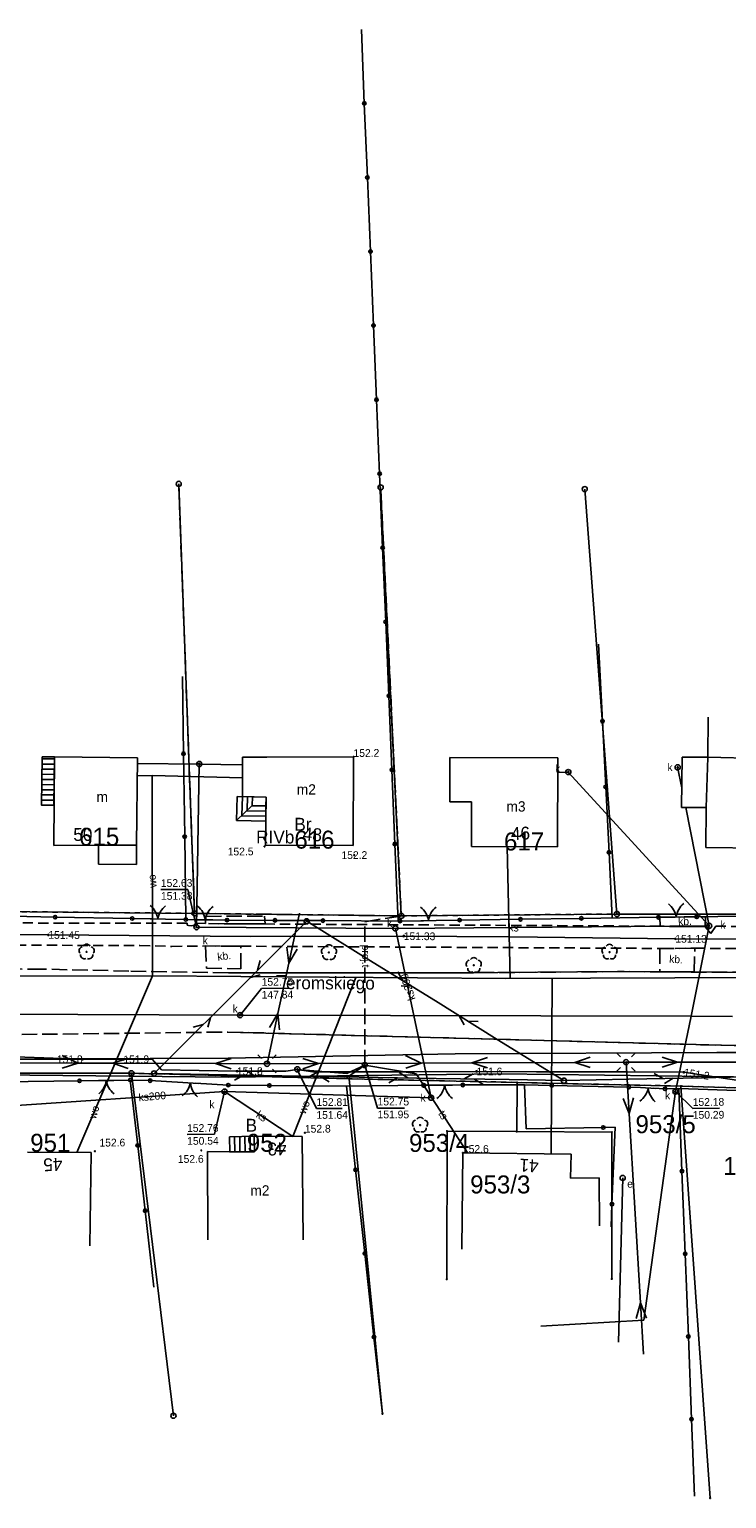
# Model space of a CAD drawing. Extents: x 7582895 to 7584772, y 6020395 to 6021139.
# Tile 18 of 49: x 7583976 to 7584044, y 6020645 to 6020788. Entities that reach past the tile are written whole.
import ezdxf
from ezdxf.enums import TextEntityAlignment as Align

# ---------------------------------------------------------------- set-up
doc = ezdxf.new("R2010")
doc.units = 0
for name, pattern in [('1_OTKC', [1.5, 1, -0.5]), ('1_OTKJ', [2, 1.5, -0.5]), ('1_OTKK', [0]), ('1_OTKU', [2, 1.5, -0.5]), ('3_EGBN', [0]), ('3_EGBS', [0]), ('3_EGBSG', [0]), ('3_EGBU_A', [0]), ('4_SUEP_A', [0]), ('4_SUGP', [0]), ('4_SUKP', [0]), ('4_SULO', [0]), ('4_SUPP_P', [2, 1.5, -0.5]), ('4_SUTP_A', [0]), ('4_SUWP', [0]), ('GDE', [0]), ('GUK', [2, 1.5, -0.5]), ('GUZ', [1, 0.5, -0.5])]:
    doc.linetypes.add(name, pattern=pattern)
doc.layers.get('0').update_dxf_attribs({"linetype": 'CONTINUOUS'})
for name, color, linetype in [('Dzialki', 7, 'GDE'), ('EADTD_T_0', 216, 'CONTINUOUS'), ('EGBB_E_T_0', 7, 'CONTINUOUS'), ('EGBB_L_0', 36, '3_EGBU_A'), ('EGBC_L_0', 7, '3_EGBN'), ('EGBE_L_3', 7, '3_EGBS'), ('Kontury', 3, 'GUK'), ('Numery_dzialek', 7, 'CONTINUOUS'), ('Numery_konturow', 3, 'CONTINUOUS'), ('Numery_uzytkow', 3, 'CONTINUOUS'), ('OTK_E_T_3', 7, 'CONTINUOUS'), ('OTK_E_T_8', 7, 'CONTINUOUS'), ('OTK_L_0', 7, '1_OTKJ'), ('OTK_L_1', 7, '1_OTKK'), ('OTK_L_2', 7, '1_OTKC'), ('OTK_L_4', 7, '1_OTKU'), ('OTO_L_0', 7, 'CONTINUOUS'), ('OTO_L_1', 7, 'CONTINUOUS'), ('OTR_T_1', 7, 'CONTINUOUS'), ('OTZ_T_0', 96, 'CONTINUOUS'), ('P_SUTP_E_T_0', 30, 'CONTINUOUS'), ('P_SUTP_L_0', 30, '4_SUPP_P'), ('Punkty', 7, 'CONTINUOUS'), ('SUE_T_3', 7, 'CONTINUOUS'), ('SUEP_L_0', 1, '4_SUEP_A'), ('SUGP_L_0', 52, '4_SUGP'), ('SUGR_T_0', 52, 'CONTINUOUS'), ('SUK_E_T_4', 36, 'CONTINUOUS'), ('SUK_T_3', 36, 'CONTINUOUS'), ('SUKP_E_T_0', 36, 'CONTINUOUS'), ('SUKP_L_0', 36, '4_SUKP'), ('SUKR_T_0', 36, 'CONTINUOUS'), ('SUL_L_1', 7, '4_SULO'), ('SUP_E_T_1', 7, 'CONTINUOUS'), ('SUP_T_0', 7, 'CONTINUOUS'), ('SUP_T_2', 7, 'CONTINUOUS'), ('SUP_T_4', 7, 'CONTINUOUS'), ('SUTP_E_T_0', 30, 'CONTINUOUS'), ('SUTP_L_0', 30, '4_SUTP_A'), ('SUTR_T_0', 30, 'CONTINUOUS'), ('SUWP_E_T_0', 5, 'CONTINUOUS'), ('SUWP_L_0', 5, '4_SUWP'), ('Uzytki', 3, 'GUZ')]:
    doc.layers.add(name, color=color, linetype=linetype)

# ---------------------------------------------------------------- blocks, each defined once
blk = doc.blocks.new('GRT')
at = {"linetype": 'CONTINUOUS'}
blk.add_circle((0, 0), 0.25, dxfattribs=at)
blk = doc.blocks.new('GRO')
at = {"linetype": 'CONTINUOUS'}
blk.add_circle((0, 0), 0.045, dxfattribs=at)
blk = doc.blocks.new('1_OTRN')
at = {"linetype": 'CONTINUOUS'}
blk.add_circle((0, 0), 0.045, dxfattribs=at)
blk = doc.blocks.new('1_OTZL')
at = {"linetype": 'CONTINUOUS'}
blk.add_circle((0, 0), 0.045, dxfattribs=at)
for centre, start, end in [((-0.36, 0.12), 102.1445, 221.86), ((0, 0.38), 30.1401, 149.8599), ((0.36, 0.12), 318.14, 77.8555), ((-0.22, -0.3), 174.1482, 293.8542), ((0.22, -0.3), 246.1458, 5.8518)]:
    blk.add_arc(centre, 0.375, start, end, dxfattribs=at)
blk = doc.blocks.new('4_SUEO_W')
at = {"linetype": 'CONTINUOUS'}
for p, q in [((-0.5303, 0.5303), (-0.8839, 0.8839)), ((0.5303, 0.5303), (0.8839, 0.8839)), ((-0.5303, -0.5303), (-0.8839, -0.8839)), ((0.5303, -0.5303), (0.8839, -0.8839))]:
    blk.add_line(p, q, dxfattribs=at)
blk.add_circle((0, 0), 0.025, dxfattribs=at)
blk = doc.blocks.new('4_SUPP')
at = {"linetype": 'CONTINUOUS'}
blk.add_circle((0, 0), 0.25, dxfattribs=at)
blk = doc.blocks.new('4_SUPS')
at = {"linetype": 'CONTINUOUS'}
blk.add_circle((0, 0), 0.0625, dxfattribs=at)
blk = doc.blocks.new('4_SUKS')
at = {"linetype": 'CONTINUOUS'}
blk.add_circle((0, 0), 0.25, dxfattribs=at)
blk = doc.blocks.new('4_SUPK')
at = {"linetype": 'CONTINUOUS'}
blk.add_circle((0, 0), 0.25, dxfattribs=at)
blk = doc.blocks.new('4_SUPW')
at = {"linetype": 'CONTINUOUS'}
blk.add_circle((0, 0), 0.25, dxfattribs=at)

msp = doc.modelspace()

# ---------------------------------------------------------------- linework, layer by layer
at = {"layer": 'Dzialki'}
for p, q in [((7583990.98, 6020743.45), (7583992.52, 6020701.67)), ((7584010.63, 6020743.1), (7584012.64, 6020701.43)), ((7584030.49, 6020742.94), (7584033.62, 6020701.61)), ((7583992.52, 6020701.67), (7583970.71, 6020701.88)), ((7584012.64, 6020701.43), (7583992.52, 6020701.67)), ((7584033.62, 6020701.61), (7584012.64, 6020701.43)), ((7584056.14, 6020701.57), (7584033.62, 6020701.61)), ((7583965.25, 6020686.15), (7583986.38, 6020686.12)), ((7583986.38, 6020686.12), (7584007.58, 6020685.59)), ((7583990.47, 6020652.81), (7583986.38, 6020686.12)), ((7584007.58, 6020685.59), (7584010.8, 6020653)), ((7584007.58, 6020685.59), (7584023.9, 6020685.22)), ((7584023.87, 6020680.45), (7584023.9, 6020685.22)), ((7584023.9, 6020685.22), (7584039.84, 6020684.87)), ((7584080.03, 6020683.7), (7584039.84, 6020684.87)), ((7584039.84, 6020684.87), (7584042.68, 6020644.79)), ((7584017.09, 6020680.49), (7584017.06, 6020666.09)), ((7584023.87, 6020680.45), (7584017.09, 6020680.49)), ((7584033.14, 6020680.39), (7584023.87, 6020680.45)), ((7584033.11, 6020666.12), (7584033.14, 6020680.39))]:
    msp.add_line(p, q, dxfattribs=at)
at = {"layer": 'EGBB_L_0', "linetype": '3_EGBU_A'}
for p, q in [((7584042.46, 6020716.86), (7584042.5, 6020720.76)), ((7583978.89, 6020716.89), (7583978.83, 6020708.29)), ((7583986.96, 6020716.81), (7583978.89, 6020716.89)), ((7583986.88, 6020708.31), (7583986.96, 6020716.81)), ((7583997.19, 6020716.87), (7583997.17, 6020713.04)), ((7583999.54, 6020716.88), (7583997.19, 6020716.87)), ((7584007.99, 6020716.89), (7583999.54, 6020716.88)), ((7584007.94, 6020708.29), (7584007.99, 6020716.89)), ((7584017.37, 6020716.83), (7584017.36, 6020712.53)), ((7584027.88, 6020716.79), (7584017.37, 6020716.83)), ((7584027.85, 6020708.14), (7584027.88, 6020716.79)), ((7584039.91, 6020711.98), (7584039.97, 6020716.88)), ((7584039.97, 6020716.88), (7584042.46, 6020716.86)), ((7584042.46, 6020716.86), (7584050.57, 6020716.66)), ((7583997.17, 6020713.04), (7583999.49, 6020712.98)), ((7583999.49, 6020712.98), (7583999.42, 6020708.32)), ((7584017.36, 6020712.53), (7584019.48, 6020712.52)), ((7584019.48, 6020712.52), (7584019.46, 6020708.17)), ((7584042.31, 6020711.96), (7584039.91, 6020711.98)), ((7584042.27, 6020708.09), (7584042.31, 6020711.96)), ((7583978.83, 6020708.29), (7583983.18, 6020708.3)), ((7583983.18, 6020708.3), (7583983.19, 6020706.45)), ((7583986.87, 6020706.43), (7583986.88, 6020708.31)), ((7583999.42, 6020708.32), (7584007.94, 6020708.29)), ((7584019.46, 6020708.17), (7584027.85, 6020708.14)), ((7584050.47, 6020707.96), (7584042.27, 6020708.09)), ((7583983.19, 6020706.45), (7583986.87, 6020706.43)), ((7584003, 6020679.98), (7583998.32, 6020679.99)), ((7583998.32, 6020679.99), (7583998.34, 6020678.49)), ((7584003.08, 6020669.93), (7584003, 6020679.98)), ((7583976.26, 6020678.43), (7583982.46, 6020678.4)), ((7583982.46, 6020678.4), (7583982.33, 6020669.34)), ((7583998.34, 6020678.49), (7583993.77, 6020678.5)), ((7583993.77, 6020678.5), (7583993.82, 6020669.91)), ((7584018.54, 6020669.02), (7584018.64, 6020678.37)), ((7584018.64, 6020678.37), (7584029.17, 6020678.26)), ((7584029.17, 6020678.26), (7584029.1, 6020675.91)), ((7584029.1, 6020675.91), (7584031.9, 6020675.94)), ((7584031.9, 6020675.94), (7584031.94, 6020671.29))]:
    msp.add_line(p, q, dxfattribs=at)
at = {"layer": 'EGBC_L_0', "linetype": '3_EGBN'}
for p, q in [((7584039.91, 6020711.98), (7584039.97, 6020716.88)), ((7584039.97, 6020716.88), (7584042.47, 6020716.85)), ((7584042.47, 6020716.85), (7584042.31, 6020711.96)), ((7584042.31, 6020711.96), (7584039.91, 6020711.98)), ((7583983.18, 6020708.3), (7583986.88, 6020708.31)), ((7583983.18, 6020706.45), (7583983.18, 6020708.3)), ((7583986.88, 6020708.31), (7583986.86, 6020706.42)), ((7583986.86, 6020706.42), (7583983.18, 6020706.45))]:
    msp.add_line(p, q, dxfattribs=at)
at = {"layer": 'EGBE_L_3', "linetype": '3_EGBSG'}
for p, q in [((7583977.69, 6020716.9), (7583977.64, 6020712.2)), ((7583996.67, 6020713.05), (7583998.15, 6020713.02)), ((7583999.47, 6020712.13), (7583999.45, 6020710.63)), ((7583998.32, 6020679.99), (7583995.92, 6020679.95))]:
    msp.add_line(p, q, dxfattribs=at)
at = {"layer": 'EGBE_L_3', "linetype": '3_EGBS'}
for p, q in [((7583977.68, 6020716.7), (7583978.89, 6020716.69)), ((7583977.68, 6020716.2), (7583978.88, 6020716.19)), ((7583978.89, 6020716.89), (7583977.69, 6020716.9)), ((7583978.84, 6020712.19), (7583978.89, 6020716.89)), ((7583977.66, 6020714.7), (7583978.87, 6020714.69)), ((7583977.67, 6020715.7), (7583978.88, 6020715.69)), ((7583977.67, 6020715.2), (7583978.87, 6020715.19)), ((7583977.65, 6020713.7), (7583978.86, 6020713.69)), ((7583977.65, 6020713.2), (7583978.85, 6020713.19)), ((7583977.66, 6020714.2), (7583978.86, 6020714.19)), ((7583977.64, 6020712.7), (7583978.84, 6020712.69)), ((7583977.64, 6020712.2), (7583978.84, 6020712.19)), ((7583996.6, 6020710.71), (7583996.67, 6020713.05)), ((7583998.12, 6020712.17), (7583996.6, 6020710.71)), ((7583996.67, 6020713.05), (7583996.61, 6020710.71)), ((7583997.17, 6020713.04), (7583997.12, 6020711.2)), ((7583997.67, 6020713.03), (7583997.63, 6020711.7)), ((7583999.47, 6020712.13), (7583998.1, 6020712.14)), ((7583998.15, 6020713.02), (7583998.12, 6020712.17)), ((7583998.12, 6020712.17), (7583999.47, 6020712.13)), ((7583998.15, 6020713.02), (7583999.49, 6020712.98)), ((7583999.49, 6020712.98), (7583999.47, 6020712.13)), ((7583999.45, 6020710.63), (7583996.6, 6020710.71)), ((7583999.46, 6020711.13), (7583997.07, 6020711.16)), ((7583999.47, 6020711.63), (7583997.59, 6020711.65)), ((7583999.45, 6020710.63), (7583999.43, 6020710.63)), ((7583995.92, 6020679.95), (7583995.94, 6020678.45)), ((7583995.92, 6020679.95), (7583995.94, 6020678.45)), ((7583996.42, 6020679.96), (7583996.44, 6020678.46)), ((7583996.92, 6020679.97), (7583996.94, 6020678.47)), ((7583997.42, 6020679.97), (7583997.44, 6020678.47)), ((7583997.92, 6020679.98), (7583997.94, 6020678.48)), ((7583998.34, 6020678.49), (7583998.32, 6020679.99)), ((7583995.94, 6020678.45), (7583998.34, 6020678.49))]:
    msp.add_line(p, q, dxfattribs=at)
msp.add_point((7583977.64, 6020712.2), dxfattribs=at)
at = {"layer": 'Kontury'}
for p, q in [((7583990.98, 6020743.45), (7583992.52, 6020701.67)), ((7584012.64, 6020701.43), (7584010.63, 6020743.1)), ((7583992.52, 6020701.67), (7584012.64, 6020701.43))]:
    msp.add_line(p, q, dxfattribs=at)
at = {"layer": 'OTK_L_0', "linetype": '1_OTKJ'}
for p, q in [((7583977.76, 6020696.25), (7583957.47, 6020696.35)), ((7583986.12, 6020696.06), (7583977.76, 6020696.25)), ((7583995.81, 6020695.88), (7583986.12, 6020696.06)), ((7584033.67, 6020696.01), (7584018.13, 6020695.89)), ((7584038.34, 6020695.98), (7584033.67, 6020696.01)), ((7584048.35, 6020695.93), (7584038.34, 6020695.98)), ((7583998.35, 6020695.88), (7583995.81, 6020695.88)), ((7584012.59, 6020695.89), (7583998.35, 6020695.88)), ((7584017.87, 6020695.89), (7584012.59, 6020695.89)), ((7584018.13, 6020695.89), (7584017.87, 6020695.89)), ((7583949.7, 6020689.58), (7583995.76, 6020690.13)), ((7583995.76, 6020690.13), (7584049.57, 6020688.69))]:
    msp.add_line(p, q, dxfattribs=at)
at = {"layer": 'OTK_L_1', "linetype": '1_OTKK'}
for p, q in [((7584018.13, 6020695.89), (7584033.67, 6020696.01)), ((7584033.67, 6020696.01), (7584038.34, 6020695.98)), ((7584038.34, 6020695.98), (7584048.35, 6020695.93)), ((7583995.81, 6020695.88), (7583998.35, 6020695.88)), ((7583998.35, 6020695.88), (7584012.59, 6020695.89)), ((7584012.59, 6020695.89), (7584017.87, 6020695.89)), ((7584017.87, 6020695.89), (7584018.13, 6020695.89)), ((7584049.57, 6020688.69), (7583995.76, 6020690.13))]:
    msp.add_line(p, q, dxfattribs=at)
at = {"layer": 'OTK_L_2', "linetype": '1_OTKC'}
for p, q in [((7583991.8, 6020700.71), (7583975.06, 6020700.74)), ((7583991.79, 6020700.53), (7583991.8, 6020700.71)), ((7583991.94, 6020700.48), (7583991.79, 6020700.53)), ((7583992.18, 6020700.47), (7583991.94, 6020700.48)), ((7583992.48, 6020700.54), (7583992.18, 6020700.47)), ((7583992.66, 6020700.71), (7583992.48, 6020700.54)), ((7583993.58, 6020700.68), (7583992.66, 6020700.71)), ((7583999.39, 6020700.64), (7583993.58, 6020700.68)), ((7584037.82, 6020700.42), (7583999.39, 6020700.64)), ((7584042.22, 6020700.37), (7584037.82, 6020700.42)), ((7584042.77, 6020699.72), (7584042.22, 6020700.37)), ((7584043.26, 6020700.42), (7584042.77, 6020699.72)), ((7584056.22, 6020700.34), (7584043.26, 6020700.42)), ((7583975.14, 6020698.58), (7583987.19, 6020698.54)), ((7583987.19, 6020698.54), (7583990.31, 6020698.46)), ((7583990.31, 6020698.46), (7583993.6, 6020698.5)), ((7583993.6, 6020698.5), (7583997.03, 6020698.48)), ((7583997.03, 6020698.48), (7584037.8, 6020698.26)), ((7584037.8, 6020698.26), (7584041.2, 6020698.28)), ((7584041.2, 6020698.28), (7584056.09, 6020698.18))]:
    msp.add_line(p, q, dxfattribs=at)
at = {"layer": 'OTK_L_4', "linetype": '1_OTKU'}
for p, q in [((7583993.58, 6020700.68), (7583993.63, 6020701.38)), ((7583999.39, 6020700.64), (7583993.58, 6020700.68)), ((7583993.63, 6020701.38), (7583999.33, 6020701.41)), ((7583999.33, 6020701.41), (7583999.39, 6020700.64)), ((7584037.8, 6020701.29), (7584042.23, 6020701.35)), ((7584037.82, 6020700.42), (7584037.8, 6020701.29)), ((7584042.22, 6020700.37), (7584037.82, 6020700.42)), ((7584042.23, 6020701.35), (7584042.22, 6020700.37)), ((7583993.6, 6020698.5), (7583993.69, 6020696.35)), ((7583997.03, 6020698.48), (7583993.6, 6020698.5)), ((7583997.02, 6020696.29), (7583997.03, 6020698.48)), ((7584037.8, 6020698.26), (7584037.78, 6020695.99)), ((7584041.2, 6020698.28), (7584037.8, 6020698.26)), ((7584041.14, 6020695.97), (7584041.2, 6020698.28)), ((7583993.69, 6020696.35), (7583997.02, 6020696.29)), ((7584037.78, 6020695.99), (7584041.14, 6020695.97))]:
    msp.add_line(p, q, dxfattribs=at)
at = {"layer": 'OTO_L_0'}
for p, q in [((7584009.04, 6020780.46), (7584008.75, 6020787.66)), ((7584009.34, 6020773.25), (7584009.04, 6020780.46)), ((7584009.64, 6020766.05), (7584009.34, 6020773.25)), ((7584009.93, 6020758.85), (7584009.64, 6020766.05)), ((7584010.23, 6020751.64), (7584009.93, 6020758.85)), ((7584010.53, 6020744.44), (7584010.23, 6020751.64)), ((7584010.82, 6020737.24), (7584010.53, 6020744.44)), ((7584011.12, 6020730.03), (7584010.82, 6020737.24)), ((7584011.42, 6020722.83), (7584011.12, 6020730.03)), ((7584031.83, 6020727.85), (7584032.21, 6020720.36)), ((7583991.35, 6020724.7), (7583991.45, 6020717.2)), ((7584011.71, 6020715.63), (7584011.42, 6020722.83)), ((7584032.21, 6020720.36), (7584032.53, 6020713.98)), ((7583991.45, 6020717.2), (7583991.56, 6020709.14)), ((7584012.01, 6020708.42), (7584011.71, 6020715.63)), ((7584032.53, 6020713.98), (7584032.85, 6020707.61)), ((7583991.56, 6020709.14), (7583991.67, 6020701.07)), ((7584012.32, 6020700.93), (7584012.01, 6020708.42)), ((7584032.85, 6020707.61), (7584033.17, 6020701.23)), ((7583978.95, 6020701.31), (7583974.81, 6020701.39)), ((7583986.45, 6020701.17), (7583978.95, 6020701.31)), ((7584000.35, 6020700.99), (7583995.68, 6020701.02)), ((7584005.01, 6020700.97), (7584000.35, 6020700.99)), ((7584012.51, 6020700.93), (7584005.01, 6020700.97)), ((7584024.24, 6020701.1), (7584018.31, 6020701.02)), ((7584030.16, 6020701.19), (7584024.24, 6020701.1)), ((7584037.66, 6020701.29), (7584030.16, 6020701.19)), ((7584047.76, 6020701.44), (7584041.38, 6020701.34)), ((7583981.33, 6020685.38), (7583973.83, 6020685.29)), ((7583986.27, 6020685.46), (7583988.2, 6020685.4)), ((7583986.99, 6020679.1), (7583986.27, 6020685.46)), ((7583999.8, 6020684.93), (7583995.8, 6020684.97)), ((7584007.3, 6020684.87), (7583999.8, 6020684.93)), ((7584007.3, 6020684.87), (7584014.8, 6020684.95)), ((7584008.19, 6020676.73), (7584007.3, 6020684.87)), ((7584014.8, 6020684.95), (7584014.84, 6020684.95)), ((7584018.63, 6020684.98), (7584024.63, 6020684.99)), ((7584024.63, 6020684.99), (7584024.79, 6020680.73)), ((7584027.28, 6020684.94), (7584024.63, 6020684.99)), ((7584034.78, 6020684.77), (7584027.28, 6020684.94)), ((7584039.65, 6020684.65), (7584038.3, 6020684.6)), ((7584046.19, 6020684.42), (7584039.65, 6020684.65)), ((7584039.95, 6020676.6), (7584039.65, 6020684.65)), ((7584024.79, 6020680.73), (7584032.29, 6020680.85)), ((7584032.29, 6020680.85), (7584033.44, 6020680.87)), ((7584033.44, 6020680.87), (7584033.14, 6020673.38)), ((7583987.71, 6020672.75), (7583986.99, 6020679.1)), ((7584009.09, 6020668.59), (7584008.19, 6020676.73)), ((7584040.26, 6020668.56), (7584039.95, 6020676.6)), ((7584033.14, 6020673.38), (7584033.06, 6020671.17)), ((7583988.56, 6020665.3), (7583987.71, 6020672.75)), ((7584009.98, 6020660.46), (7584009.09, 6020668.59)), ((7584040.57, 6020660.52), (7584040.26, 6020668.56)), ((7584010.8, 6020653), (7584009.98, 6020660.46)), ((7584040.88, 6020652.47), (7584040.57, 6020660.52)), ((7584041.16, 6020644.98), (7584040.88, 6020652.47))]:
    msp.add_line(p, q, dxfattribs=at)
for centre in [(7584009.04, 6020780.46), (7584009.34, 6020773.25), (7584009.64, 6020766.05), (7584009.93, 6020758.85), (7584010.23, 6020751.64), (7584010.53, 6020744.44), (7584010.82, 6020737.24), (7584011.12, 6020730.03), (7584011.42, 6020722.83), (7584032.21, 6020720.36), (7583991.45, 6020717.2), (7584011.71, 6020715.63), (7584032.53, 6020713.98), (7583991.56, 6020709.14), (7584012.01, 6020708.42), (7584032.85, 6020707.61), (7583978.95, 6020701.31), (7584000.35, 6020700.99), (7584005.01, 6020700.97), (7584024.24, 6020701.1), (7584030.16, 6020701.19), (7583999.8, 6020684.93), (7584014.8, 6020684.95), (7584027.28, 6020684.94), (7584032.29, 6020680.85), (7583986.99, 6020679.1), (7584008.19, 6020676.73), (7584039.95, 6020676.6), (7584033.14, 6020673.38), (7583987.71, 6020672.75), (7584009.09, 6020668.59), (7584040.26, 6020668.56), (7584009.98, 6020660.46), (7584040.57, 6020660.52), (7584040.88, 6020652.47)]:
    msp.add_circle(centre, 0.17, dxfattribs=at)
at = {"layer": 'OTO_L_1'}
for p, q in [((7583986.45, 6020701.17), (7583988.44, 6020701.13)), ((7583988.19, 6020701.14), (7583989.69, 6020701.11)), ((7583989.69, 6020701.11), (7583991.67, 6020701.07)), ((7583991.67, 6020701.07), (7583993.05, 6020701.05)), ((7583992.8, 6020701.06), (7583994.3, 6020701.04)), ((7583994.3, 6020701.04), (7583995.68, 6020701.02)), ((7584012.51, 6020700.93), (7584014.79, 6020700.96)), ((7584014.54, 6020700.96), (7584016.04, 6020700.98)), ((7584016.04, 6020700.98), (7584018.31, 6020701.02)), ((7584037.66, 6020701.29), (7584038.9, 6020701.31)), ((7584038.65, 6020701.31), (7584040.15, 6020701.33)), ((7584040.15, 6020701.33), (7584041.38, 6020701.34)), ((7583983.17, 6020685.41), (7583981.33, 6020685.38)), ((7583984.67, 6020685.43), (7583983.17, 6020685.41)), ((7583986.27, 6020685.46), (7583984.42, 6020685.43)), ((7583991.37, 6020685.22), (7583988.2, 6020685.4)), ((7583992.87, 6020685.14), (7583991.37, 6020685.22)), ((7583995.8, 6020684.97), (7583992.62, 6020685.15)), ((7584016.11, 6020684.96), (7584014.84, 6020684.95)), ((7584017.61, 6020684.97), (7584016.11, 6020684.96)), ((7584018.63, 6020684.98), (7584017.36, 6020684.97)), ((7584035.92, 6020684.72), (7584034.78, 6020684.77)), ((7584037.41, 6020684.64), (7584035.92, 6020684.72)), ((7584038.3, 6020684.6), (7584037.16, 6020684.66))]:
    msp.add_line(p, q, dxfattribs=at)
for centre in [(7583986.45, 6020701.17), (7583991.67, 6020701.07), (7583991.67, 6020701.07), (7583995.68, 6020701.02), (7584012.51, 6020700.93), (7584018.31, 6020701.02), (7584037.66, 6020701.29), (7584041.38, 6020701.34), (7583981.33, 6020685.38), (7583986.27, 6020685.46), (7583988.2, 6020685.4), (7583995.8, 6020684.97), (7584014.84, 6020684.95), (7584018.63, 6020684.98), (7584034.78, 6020684.77), (7584038.3, 6020684.6)]:
    msp.add_circle(centre, 0.17, dxfattribs=at)
for centre, start, end in [((7583986.95, 6020700.89), 6.8663, 50.9407), ((7583990.91, 6020700.81), 126.903, 170.9774), ((7583991.57, 6020700.8), 7.1503, 51.2246), ((7583995.53, 6020700.74), 127.187, 171.2614), ((7584013.31, 6020700.67), 8.8331, 52.9075), ((7584017.27, 6020700.73), 128.8699, 172.9442), ((7584037.42, 6020701.01), 8.7033, 52.7777), ((7584041.38, 6020701.07), 128.74, 172.8144), ((7583981.94, 6020685.66), 308.905, 352.9793), ((7583985.9, 6020685.73), 188.8683, 232.9426), ((7583990.16, 6020685.57), 304.7333, 348.8077), ((7583994.12, 6020685.34), 184.6966, 228.771), ((7584014.87, 6020685.23), 308.3532, 352.4276), ((7584018.84, 6020685.26), 188.3165, 232.3909), ((7584034.7, 6020685.05), 305.1872, 349.2616), ((7584038.66, 6020684.86), 185.1505, 229.2248)]:
    msp.add_arc(centre, 2, start, end, dxfattribs=at)
at = {"layer": 'P_SUTP_L_0', "linetype": '4_SUPP_P'}
for p, q in [((7584009.08, 6020686.91), (7584009.1, 6020700.86)), ((7584009.1, 6020700.86), (7584012.64, 6020701.43))]:
    msp.add_line(p, q, dxfattribs=at)
at = {"layer": 'SUEP_L_0', "linetype": '4_SUEP_A'}
for p, q in [((7584001.68, 6020696.82), (7584002.74, 6020701.7)), ((7584001.51, 6020698.39), (7584001.68, 6020696.82)), ((7584001.68, 6020696.82), (7584002.49, 6020698.18)), ((7584000.63, 6020691.93), (7584001.68, 6020696.82)), ((7583999.57, 6020687.04), (7584000.63, 6020691.93)), ((7583999.82, 6020690.57), (7584000.63, 6020691.93)), ((7584000.63, 6020691.93), (7584000.8, 6020690.36)), ((7583979.65, 6020687.85), (7583981.15, 6020687.1)), ((7583986.07, 6020687.59), (7583984.57, 6020687.09)), ((7583996.07, 6020687.55), (7583994.57, 6020687.06)), ((7584003.06, 6020687.56), (7584004.57, 6020687.07)), ((7584013.06, 6020687.86), (7584014.57, 6020687.11)), ((7584021.01, 6020687.64), (7584019.51, 6020687.14)), ((7584031.01, 6020687.69), (7584029.51, 6020687.18)), ((7584038.01, 6020687.7), (7584039.51, 6020687.2)), ((7583971.15, 6020687.13), (7583981.15, 6020687.1)), ((7583981.15, 6020687.1), (7583979.65, 6020686.6)), ((7583981.15, 6020687.1), (7583984.57, 6020687.09)), ((7583984.57, 6020687.09), (7583994.57, 6020687.06)), ((7583984.57, 6020687.09), (7583986.07, 6020686.59)), ((7583994.57, 6020687.06), (7583999.57, 6020687.04)), ((7583994.57, 6020687.06), (7583996.07, 6020686.55)), ((7583999.57, 6020687.04), (7584004.57, 6020687.07)), ((7584004.57, 6020687.07), (7584003.07, 6020686.56)), ((7584004.57, 6020687.07), (7584014.57, 6020687.11)), ((7584014.57, 6020687.11), (7584013.07, 6020686.61)), ((7584014.57, 6020687.11), (7584019.51, 6020687.14)), ((7584019.51, 6020687.14), (7584029.51, 6020687.18)), ((7584019.51, 6020687.14), (7584021.01, 6020686.64)), ((7584029.51, 6020687.18), (7584034.51, 6020687.2)), ((7584029.51, 6020687.18), (7584031.01, 6020686.69)), ((7584034.81, 6020682.21), (7584034.51, 6020687.2)), ((7584034.51, 6020687.2), (7584039.51, 6020687.2)), ((7584039.51, 6020687.2), (7584038.01, 6020686.7)), ((7584039.51, 6020687.2), (7584049.51, 6020687.19)), ((7584034.22, 6020683.68), (7584034.81, 6020682.21)), ((7584034.81, 6020682.21), (7584035.22, 6020683.74)), ((7584035.91, 6020663.78), (7584034.81, 6020682.21)), ((7584033.76, 6020659.95), (7584034.18, 6020675.94)), ((7584035.5, 6020662.25), (7584035.91, 6020663.78)), ((7584036.2, 6020658.79), (7584035.91, 6020663.78)), ((7584035.91, 6020663.78), (7584036.49, 6020662.31))]:
    msp.add_line(p, q, dxfattribs=at)
at = {"layer": 'SUGP_L_0', "linetype": '4_SUGP'}
for p, q in [((7583965.13, 6020699.71), (7583978.29, 6020699.58)), ((7583978.29, 6020699.58), (7583998, 6020699.43)), ((7583998, 6020699.43), (7584012.88, 6020699.46)), ((7584012.88, 6020699.46), (7584023.2, 6020699.39)), ((7584023.2, 6020699.39), (7584039.3, 6020699.2)), ((7584039.3, 6020699.2), (7584063.32, 6020699.06))]:
    msp.add_line(p, q, dxfattribs=at)
at = {"layer": 'SUKP_L_0', "linetype": '4_SUKP'}
for p, q in [((7583992.98, 6020716.2), (7583986.96, 6020716.25)), ((7583992.98, 6020716.2), (7583992.71, 6020700.33)), ((7583992.98, 6020716.2), (7583997.19, 6020716.11)), ((7584027.87, 6020715.39), (7584028.89, 6020715.42)), ((7584028.89, 6020715.42), (7584042.6, 6020700.46)), ((7584039.53, 6020715.88), (7584039.93, 6020713.89)), ((7584042.6, 6020700.46), (7584040.31, 6020711.98)), ((7583992.71, 6020700.33), (7584012.06, 6020700.21)), ((7584042.6, 6020700.46), (7584012.06, 6020700.21)), ((7584040.83, 6020691.66), (7584042.6, 6020700.46)), ((7584015.54, 6020683.74), (7584012.06, 6020700.21)), ((7583996.95, 6020691.77), (7583954, 6020691.92)), ((7584040.83, 6020691.66), (7583996.95, 6020691.77)), ((7584040.83, 6020691.66), (7584039.31, 6020684.34)), ((7584044.88, 6020691.65), (7584040.83, 6020691.66)), ((7583950.04, 6020681.34), (7583995.44, 6020684.33)), ((7583995.44, 6020684.33), (7584002.07, 6020679.98)), ((7583995.44, 6020684.33), (7584015.54, 6020683.74)), ((7584039.31, 6020684.34), (7584036.23, 6020662.11)), ((7584036.23, 6020662.11), (7584026.23, 6020661.52))]:
    msp.add_line(p, q, dxfattribs=at)
at = {"layer": 'SUKR_T_0', "linetype": 'CONTINUOUS'}
for p, q in [((7583989.25, 6020703.99), (7583991.86, 6020704.01)), ((7583992.71, 6020700.33), (7583991.86, 6020704.01)), ((7583996.95, 6020691.77), (7583999.05, 6020694.38)), ((7583999.05, 6020694.38), (7584001.74, 6020694.4)), ((7583995.44, 6020684.33), (7583994.46, 6020680.18)), ((7584039.31, 6020684.34), (7584041, 6020682.69)), ((7584041, 6020682.69), (7584043.6, 6020682.71)), ((7583991.8, 6020680.16), (7583994.46, 6020680.18))]:
    msp.add_line(p, q, dxfattribs=at)
at = {"layer": 'SUL_L_1', "linetype": '4_SULO'}
for p, q in [((7583981.63, 6020687.48), (7583985.59, 6020687.47)), ((7583989.3, 6020686.46), (7583996.64, 6020686.32)), ((7584004.02, 6020686.25), (7584006.38, 6020686.25)), ((7584013.95, 6020686.26), (7584019.96, 6020686.3)), ((7584025.78, 6020686.27), (7584040.14, 6020686.22))]:
    msp.add_line(p, q, dxfattribs=at)
at = {"layer": 'SUTP_L_0', "linetype": '4_SUTP_A'}
for p, q in [((7584003.43, 6020700.9), (7584001.04, 6020698.51)), ((7584009.91, 6020696.89), (7584003.43, 6020700.9)), ((7584001.04, 6020698.51), (7583996.01, 6020693.5)), ((7583998.66, 6020696.15), (7583998.91, 6020697.1)), ((7584015.95, 6020693.15), (7584009.91, 6020696.89)), ((7584012.76, 6020695.13), (7584012.3, 6020696)), ((7583997.95, 6020695.44), (7583998.91, 6020695.69)), ((7584013.61, 6020694.6), (7584012.62, 6020694.62)), ((7583996.01, 6020693.5), (7583990.98, 6020688.49)), ((7584021.98, 6020689.41), (7584015.95, 6020693.15)), ((7584018.28, 6020691.71), (7584018.74, 6020690.83)), ((7583993.35, 6020690.85), (7583992.4, 6020690.61)), ((7583994.06, 6020691.56), (7583993.81, 6020690.6)), ((7584019.13, 6020691.18), (7584020.12, 6020691.16)), ((7584028.46, 6020685.4), (7584021.98, 6020689.41)), ((7583967.15, 6020687.52), (7583981.63, 6020687.48)), ((7583981.63, 6020687.48), (7583985.59, 6020687.47)), ((7583985.59, 6020687.47), (7583988.4, 6020687.49)), ((7583988.4, 6020687.49), (7583989.3, 6020686.46)), ((7583990.98, 6020688.49), (7583988.58, 6020686.1)), ((7583967.51, 6020686.04), (7583995.79, 6020685.74)), ((7583988.58, 6020686.1), (7583993.92, 6020686)), ((7583989.3, 6020686.46), (7583996.63, 6020686.32)), ((7583993.92, 6020686), (7584001.02, 6020685.88)), ((7584022.34, 6020686.05), (7583995.79, 6020685.74)), ((7583996.63, 6020686.32), (7584001.4, 6020686.33)), ((7583998.27, 6020685.93), (7583997.43, 6020686.44)), ((7584001.4, 6020686.33), (7584002.52, 6020686.5)), ((7584002.52, 6020686.5), (7584007.34, 6020686.11)), ((7584002.52, 6020686.5), (7584004.02, 6020686.25)), ((7584003.77, 6020685.83), (7584004.63, 6020686.32)), ((7584004.02, 6020686.25), (7584006.38, 6020686.25)), ((7584006.38, 6020686.25), (7584013.95, 6020686.26)), ((7584007.32, 6020685.68), (7584009.08, 6020686.91)), ((7584007.34, 6020686.11), (7584009.08, 6020686.91)), ((7584009.08, 6020686.91), (7584014.1, 6020686.05)), ((7584012.43, 6020686.18), (7584013.27, 6020685.67)), ((7584013.95, 6020686.26), (7584019.96, 6020686.3)), ((7584014.1, 6020686.05), (7584018.77, 6020678.9)), ((7584018.77, 6020685.57), (7584019.63, 6020686.06)), ((7584019.96, 6020686.3), (7584025.78, 6020686.27)), ((7584065.38, 6020685.53), (7584022.34, 6020686.05)), ((7584025.78, 6020686.27), (7584034.54, 6020686.25)), ((7584034.54, 6020686.25), (7584040.14, 6020686.22)), ((7584038.1, 6020685.61), (7584037.24, 6020686.09)), ((7584040.14, 6020686.22), (7584046.1, 6020685.33)), ((7584056.85, 6020686), (7584041.85, 6020685.69)), ((7583997.27, 6020685.94), (7583996.41, 6020685.46)), ((7584001.02, 6020685.88), (7584016.02, 6020685.62)), ((7584004.77, 6020685.81), (7584005.61, 6020685.3)), ((7584011.41, 6020685.2), (7584012.27, 6020685.68)), ((7584016.02, 6020685.62), (7584023.12, 6020685.5)), ((7584019.77, 6020685.55), (7584020.61, 6020685.04)), ((7584023.12, 6020685.5), (7584028.46, 6020685.4)), ((7584034.75, 6020685.54), (7584028.46, 6020685.4)), ((7584041.85, 6020685.69), (7584034.75, 6020685.54)), ((7584039.1, 6020685.63), (7584038.26, 6020685.11)), ((7584018.77, 6020678.9), (7584019.12, 6020678.36))]:
    msp.add_line(p, q, dxfattribs=at)
at = {"layer": 'SUTR_T_0', "linetype": 'CONTINUOUS'}
for p, q in [((7584002.52, 6020686.5), (7584004.38, 6020682.69)), ((7584009.08, 6020686.91), (7584010.33, 6020682.74)), ((7584004.38, 6020682.69), (7584006.87, 6020682.69)), ((7584010.33, 6020682.74), (7584012.96, 6020682.74))]:
    msp.add_line(p, q, dxfattribs=at)
at = {"layer": 'SUWP_L_0', "linetype": '4_SUWP'}
for p, q in [((7583988.39, 6020715.07), (7583986.95, 6020715.06)), ((7583988.39, 6020715.07), (7583997.18, 6020714.86)), ((7583988.43, 6020695.59), (7583988.39, 6020715.07)), ((7584023.22, 6020695.33), (7584022.95, 6020708.16)), ((7583955.47, 6020695.57), (7583988.43, 6020695.59)), ((7583988.43, 6020695.59), (7583981.06, 6020678.41)), ((7583988.43, 6020695.59), (7584022.81, 6020695.33)), ((7584008.2, 6020695.44), (7584002.07, 6020679.98)), ((7584022.81, 6020695.33), (7584091.64, 6020695.6)), ((7584027.31, 6020695.35), (7584027.22, 6020678.28)), ((7583948.43, 6020688.66), (7583980.59, 6020687.52)), ((7583980.59, 6020687.52), (7583995.78, 6020687.58)), ((7583995.78, 6020687.58), (7584017.88, 6020688.01)), ((7584017.88, 6020688.01), (7584043.33, 6020688.14)), ((7584043.33, 6020688.14), (7584061.19, 6020688.15))]:
    msp.add_line(p, q, dxfattribs=at)
at = {"layer": 'Uzytki'}
for p, q in [((7583992.52, 6020701.67), (7583990.98, 6020743.45)), ((7584010.63, 6020743.1), (7584012.64, 6020701.43)), ((7583970.71, 6020701.88), (7583992.52, 6020701.67)), ((7583992.52, 6020701.67), (7584012.64, 6020701.43)), ((7584012.64, 6020701.43), (7584033.62, 6020701.61)), ((7584033.62, 6020701.61), (7584056.14, 6020701.57)), ((7583982.02, 6020686.13), (7583965.25, 6020686.15)), ((7583986.38, 6020686.12), (7583982.02, 6020686.13)), ((7584007.58, 6020685.59), (7583986.38, 6020686.12)), ((7584039.84, 6020684.87), (7584007.58, 6020685.59)), ((7584080.03, 6020683.7), (7584039.84, 6020684.87))]:
    msp.add_line(p, q, dxfattribs=at)

# ---------------------------------------------------------------- block references
at = {"layer": 'OTR_T_1', "rotation": 0.413817}
for p in [(7584007.99, 6020716.89), (7583999.34, 6020708.18), (7584008.06, 6020707.34), (7584003.26, 6020680.34), (7583982.82, 6020678.54), (7583993.18, 6020678.62), (7584018.64, 6020678.37)]:
    msp.add_blockref('1_OTRN', p, dxfattribs=at)
at = {"layer": 'OTZ_T_0'}
for p in [(7583982.02, 6020697.92), (7584005.6, 6020697.87), (7584032.9, 6020697.91), (7584019.69, 6020696.62), (7584014.47, 6020681.08)]:
    msp.add_blockref('1_OTZL', p, dxfattribs=at)
at = {"layer": 'Punkty'}
for name, p in [('GRT', (7583990.98, 6020743.45)), ('GRT', (7584010.63, 6020743.1)), ('GRT', (7584030.49, 6020742.94)), ('GRT', (7583992.52, 6020701.67)), ('GRT', (7584033.62, 6020701.61)), ('GRT', (7584012.64, 6020701.43)), ('GRT', (7583986.38, 6020686.12)), ('GRO', (7584007.58, 6020685.59)), ('GRO', (7584023.9, 6020685.22)), ('GRO', (7584039.84, 6020684.87)), ('GRO', (7584017.09, 6020680.49)), ('GRO', (7584023.87, 6020680.45)), ('GRO', (7584033.14, 6020680.39)), ('GRO', (7584017.06, 6020666.09)), ('GRO', (7584033.11, 6020666.12)), ('GRT', (7583990.47, 6020652.81)), ('GRO', (7584010.8, 6020653)), ('GRO', (7584042.68, 6020644.79))]:
    msp.add_blockref(name, p, dxfattribs=at)
at = {"layer": 'SUE_T_3'}
for name, p in [('4_SUEO_W', (7583999.57, 6020687.04)), ('4_SUEO_W', (7584034.51, 6020687.2)), ('4_SUPP', (7584034.51, 6020687.2)), ('4_SUPP', (7583999.57, 6020687.04))]:
    msp.add_blockref(name, p, dxfattribs=at)
at = {"layer": 'SUGR_T_0'}
for p in [(7583978.29, 6020699.58), (7584012.88, 6020699.46), (7584039.3, 6020699.2)]:
    msp.add_blockref('4_SUPS', p, dxfattribs=at)
at = {"layer": 'SUK_T_3'}
for p in [(7583992.98, 6020716.2), (7584039.53, 6020715.88), (7584028.89, 6020715.42), (7583992.71, 6020700.33), (7584012.06, 6020700.21), (7584042.6, 6020700.46), (7583996.95, 6020691.77), (7583995.44, 6020684.33), (7584039.31, 6020684.34), (7584015.54, 6020683.74)]:
    msp.add_blockref('4_SUKS', p, dxfattribs=at)
at = {"layer": 'SUKR_T_0'}
for p in [(7583992.98, 6020716.2), (7584028.89, 6020715.42), (7584039.53, 6020715.88), (7583992.71, 6020700.33), (7583996.95, 6020691.77), (7583995.44, 6020684.33), (7584039.31, 6020684.34)]:
    msp.add_blockref('4_SUPS', p, dxfattribs=at)
at = {"layer": 'SUP_T_0'}
for p in [(7584002.52, 6020686.5), (7584009.08, 6020686.91)]:
    msp.add_blockref('4_SUPK', p, dxfattribs=at)
at = {"layer": 'SUP_T_2'}
for p in [(7584003.43, 6020700.9), (7584034.51, 6020687.2), (7583988.58, 6020686.1), (7583999.57, 6020687.04), (7584028.46, 6020685.4)]:
    msp.add_blockref('4_SUPP', p, dxfattribs=at)
at = {"layer": 'SUP_T_4', "rotation": 359.062551}
msp.add_blockref('4_SUPW', (7584034.18, 6020675.94), dxfattribs=at)
at = {"layer": 'SUTR_T_0'}
for p in [(7583981.63, 6020687.48), (7583985.59, 6020687.47), (7583996.64, 6020686.32), (7584002.52, 6020686.5), (7584009.08, 6020686.91), (7584019.96, 6020686.3), (7584040.14, 6020686.22)]:
    msp.add_blockref('4_SUPS', p, dxfattribs=at)

# ---------------------------------------------------------------- texts
at = {"layer": 'EADTD_T_0'}
for s, rotation, p in [('50', 0.7345, (7583980.73, 6020708.71)), ('48', 355.7636, (7584003.02, 6020708.8)), ('46', 2.3533, (7584023.33, 6020708.8)), ('43', 181.9198, (7584001.45, 6020679.42)), ('45', 182.1886, (7583979.64, 6020677.9)), ('41', 176.6769, (7584026.04, 6020677.71))]:
    msp.add_text(s, height=1.25, rotation=rotation, dxfattribs=at).set_placement(p)
at = {"layer": 'EGBB_E_T_0'}
for s, p in [('m', (7583983.54, 6020713.01)), ('m2', (7584003.4, 6020713.74)), ('m3', (7584023.8, 6020712.08)), ('m2', (7583998.88, 6020674.73))]:
    msp.add_text(s, height=1, dxfattribs=at).set_placement(p, align=Align.MIDDLE)
at = {"layer": 'Numery_dzialek'}
for s, p in [('615', (7583981.29, 6020710)), ('616', (7584002.23, 6020709.72)), ('617', (7584022.63, 6020709.54)), ('953/5', (7584035.43, 6020682.04)), ('951', (7583976.53, 6020680.23)), ('952', (7583997.61, 6020680.23)), ('953/4', (7584013.39, 6020680.22)), ('1844/3', (7584043.97, 6020677.98)), ('953/3', (7584019.34, 6020676.18))]:
    msp.add_text(s, height=1.75, dxfattribs=at).set_placement(p, align=Align.TOP_LEFT)
at = {"layer": 'Numery_konturow'}
msp.add_text('RIVb', height=1.25, dxfattribs=at).set_placement((7584002.23, 6020709.72), align=Align.TOP_RIGHT)
at = {"layer": 'Numery_uzytkow'}
for s, p in [('Br', (7584002.23, 6020709.72)), ('B', (7583997.49, 6020680.44))]:
    msp.add_text(s, height=1.25, dxfattribs=at).set_placement(p)
at = {"layer": 'OTK_E_T_3'}
for rotation, p in [(2.6026, (7584040.24, 6020700.92)), (7.125, (7583995.4, 6020697.54)), (355.9144, (7584039.38, 6020697.23))]:
    msp.add_text('kb.', height=0.75, rotation=rotation, dxfattribs=at).set_placement(p, align=Align.MIDDLE)
at = {"layer": 'OTK_E_T_8'}
msp.add_text('¯eromskiego', height=1.25, rotation=359.7151, dxfattribs=at).set_placement((7584005.28, 6020694.78), align=Align.MIDDLE)
at = {"layer": 'OTR_T_1'}
for s, p in [('152.2', (7584007.99, 6020716.89)), ('152.8', (7584003.26, 6020680.34)), ('152.6', (7583983.27, 6020678.99)), ('152.6', (7584018.64, 6020678.37)), ('152.6', (7583990.9, 6020677.4))]:
    msp.add_text(s, height=0.75, rotation=0.4138, dxfattribs=at).set_placement(p)
for s, p in [('152.5', (7583997, 6020707.69)), ('152.2', (7584008.07, 6020707.34))]:
    msp.add_text(s, height=0.75, rotation=0.4138, dxfattribs=at).set_placement(p, align=Align.MIDDLE)
at = {"layer": 'P_SUTP_E_T_0'}
msp.add_text('proj.t', height=0.75, rotation=269.9093, dxfattribs=at).set_placement((7584009.1, 6020697.52), align=Align.MIDDLE)
at = {"layer": 'SUGR_T_0'}
for s, rotation, p in [('151.45', 359.564, (7583978.29, 6020699.58)), ('151.33', 359.5821, (7584012.88, 6020699.46)), ('151.13', 359.9189, (7584039.3, 6020699.2))]:
    msp.add_text(s, height=0.75, rotation=rotation, dxfattribs=at).set_placement(p, align=Align.MIDDLE_LEFT)
at = {"layer": 'SUK_E_T_4'}
msp.add_text('k', height=0.75, dxfattribs=at).set_placement((7584027.61, 6020715.38))
for p in [(7584039.04, 6020716.26), (7584038.8, 6020684.34)]:
    msp.add_text('k', height=0.75, dxfattribs=at).set_placement(p, align=Align.TOP_RIGHT)
for p in [(7584011.25, 6020701.1), (7584043.67, 6020700.95), (7583993.31, 6020699.41), (7583996.22, 6020692.77), (7583993.96, 6020683.47), (7584014.51, 6020684.11)]:
    msp.add_text('k', height=0.75, dxfattribs=at).set_placement(p, align=Align.TOP_LEFT)
at = {"layer": 'SUKP_E_T_0'}
for s, rotation, p in [('ks', 0.4138, (7584023.57, 6020700.3)), ('ks200', 107.4217, (7584013.26, 6020694.5)), ('ks200', 4.8984, (7583988.4, 6020683.89)), ('ks', 326.7635, (7583999.06, 6020681.95))]:
    msp.add_text(s, height=0.75, rotation=rotation, dxfattribs=at).set_placement(p, align=Align.MIDDLE)
at = {"layer": 'SUKR_T_0'}
for s, p in [('152.63', (7583989.24, 6020704.99)), ('151.38', (7583989.25, 6020703.74)), ('152.75', (7583999.05, 6020695.38)), ('147.84', (7583999.05, 6020694.13)), ('152.18', (7584040.99, 6020683.69)), ('150.29', (7584041, 6020682.44)), ('152.76', (7583991.79, 6020681.16)), ('150.54', (7583991.8, 6020679.91))]:
    msp.add_text(s, height=0.75, rotation=0.4138, dxfattribs=at).set_placement(p, align=Align.TOP_LEFT)
at = {"layer": 'SUP_E_T_1'}
msp.add_text('e', height=0.75, dxfattribs=at).set_placement((7584034.62, 6020675.74), align=Align.TOP_LEFT)
at = {"layer": 'SUTP_E_T_0'}
msp.add_text('ts', height=0.75, rotation=303.1504, dxfattribs=at).set_placement((7584016.71, 6020682.06), align=Align.MIDDLE)
at = {"layer": 'SUTR_T_0'}
msp.add_text('151.8', height=0.75, rotation=359.9894, dxfattribs=at).set_placement((7583981.63, 6020687.48), align=Align.MIDDLE_RIGHT)
for s, rotation, p in [('151.9', 0.4078, (7583985.59, 6020687.47)), ('151.8', 0.1207, (7583996.64, 6020686.32)), ('151.6', 359.7047, (7584019.96, 6020686.3)), ('151.2', 351.5068, (7584040.14, 6020686.22))]:
    msp.add_text(s, height=0.75, rotation=rotation, dxfattribs=at).set_placement(p, align=Align.MIDDLE_LEFT)
for s, p in [('152.81', (7584004.38, 6020683.69)), ('152.75', (7584010.33, 6020683.74)), ('151.64', (7584004.38, 6020682.44)), ('151.95', (7584010.33, 6020682.49))]:
    msp.add_text(s, height=0.75, dxfattribs=at).set_placement(p, align=Align.TOP_LEFT)
at = {"layer": 'SUWP_E_T_0'}
for rotation, p in [(95.2578, (7583988.41, 6020704.81)), (68.3958, (7584003.2, 6020682.82)), (74.1197, (7583982.74, 6020682.33))]:
    msp.add_text('wo', height=0.75, rotation=rotation, dxfattribs=at).set_placement(p, align=Align.MIDDLE)

doc.saveas('drawing.dxf')
